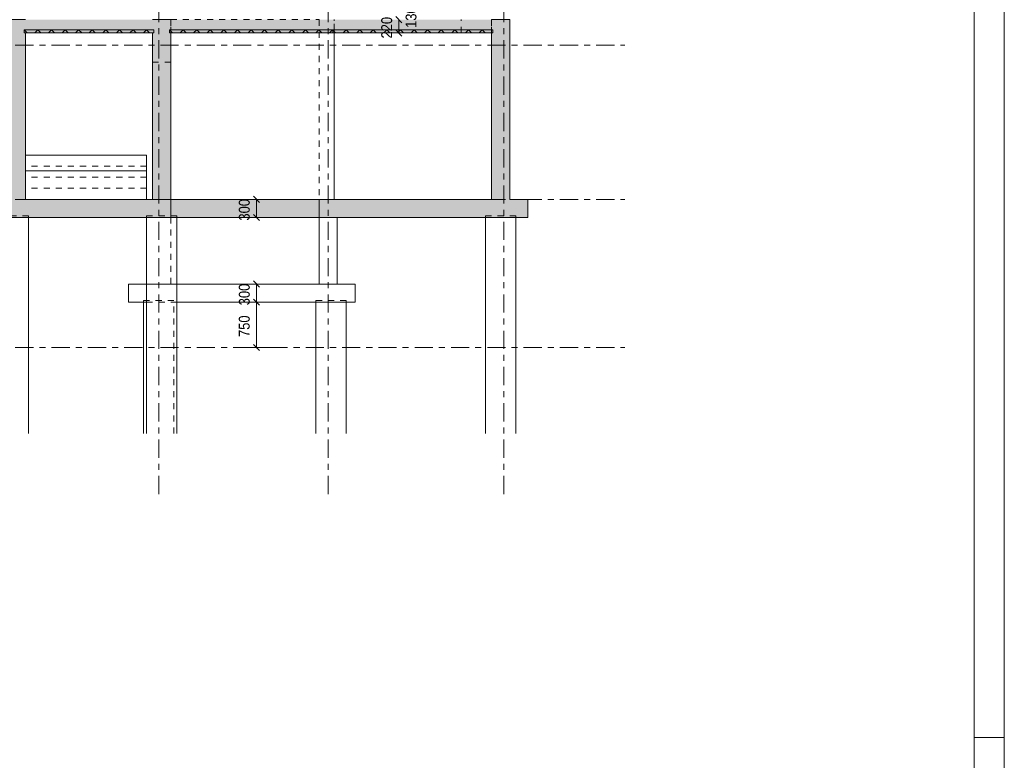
# Model space of a CAD drawing. Header units: millimetres. Extents: x -923 to -82, y -1402 to -808.
# Tile 106 of 109: x -244 to -82, y -1109 to -986. Entities that reach past the tile are written whole.
import ezdxf

# ---------------------------------------------------------------- set-up
doc = ezdxf.new("R2010")
doc.units = ezdxf.units.MM
for name, pattern in [('XKITLINE00', [0]), ('XKITLINE01', [4, 1, -1, 1, -1]), ('XKITLINE03', [6, 3, -1, 1, -1])]:
    doc.linetypes.add(name, pattern=pattern)
for name, color, linetype, lineweight in [('Offset', 4, 'Continuous', 0), ('Onderdeel', 2, 'Continuous', 0), ('Stramien', 4, 'Continuous', 0), ('Tekening kader', 3, 'Continuous', 0)]:
    doc.layers.add(name, color=color, linetype=linetype, lineweight=lineweight)
doc.styles.add('ARIAL', font='arial.ttf')

msp = doc.modelspace()

# ---------------------------------------------------------------- hatches: boundary and pattern name
at = {"layer": 'Onderdeel'}
for points in [[(-247.39, -1015.81), (-247.39, -986.11), (-243.39, -986.11), (-243.39, -1015.81)], [(-243.39, -986.11), (-222.39, -986.11), (-222.39, -988.31), (-243.39, -988.31)], [(-222.39, -1015.81), (-222.39, -986.11), (-219.39, -986.11), (-219.39, -1015.81)], [(-166.38, -988.31), (-219.39, -988.31), (-219.39, -986.11), (-166.38, -986.11)], [(-166.38, -1015.81), (-166.38, -986.11), (-163.38, -986.11), (-163.38, -1015.81)], [(-243.59, -988.31), (-243.59, -987.81), (-222.2, -987.81), (-222.2, -988.31)], [(-219.59, -988.31), (-219.59, -987.81), (-166.18, -987.81), (-166.18, -988.31)], [(-250.39, -1018.81), (-250.39, -1015.81), (-160.38, -1015.81), (-160.38, -1018.81)]]:
    msp.add_hatch(color=256, dxfattribs=at).paths.add_polyline_path(points, flags=17)

# ---------------------------------------------------------------- linework, layer by layer
at = {"layer": 'Offset', "linetype": 'XKITLINE00', "lineweight": 0}
for p, q in [((-182.21, -985.6), (-181.19, -986.62)), ((-182.21, -985.6), (-181.19, -986.62)), ((-181.7, -988.31), (-181.7, -986.11)), ((-181.73, -988.31), (-183.71, -988.31)), ((-182.21, -987.8), (-181.19, -988.82)), ((-207.39, -1015.81), (-203.43, -1015.81)), ((-205.73, -1015.3), (-204.72, -1016.32)), ((-205.23, -1018.81), (-205.23, -1015.81)), ((-205.73, -1018.3), (-204.72, -1019.32)), ((-205.23, -1018.81), (-205.23, -1018.81)), ((-205.73, -1029.3), (-204.72, -1030.32)), ((-204.63, -1029.81), (-207.24, -1029.81)), ((-205.23, -1032.81), (-205.23, -1029.81)), ((-204.63, -1032.81), (-207.24, -1032.81)), ((-204.63, -1032.81), (-207.24, -1032.81)), ((-205.73, -1032.3), (-204.72, -1033.32)), ((-205.73, -1032.3), (-204.72, -1033.32)), ((-205.23, -1040.31), (-205.23, -1032.81)), ((-203.07, -1040.31), (-207.03, -1040.31)), ((-205.73, -1039.8), (-204.72, -1040.82))]:
    msp.add_line(p, q, dxfattribs=at)
at = {"layer": 'Offset'}
for p in [(-181.7, -988.31), (-205.23, -1015.81), (-205.23, -1018.81), (-205.23, -1029.81), (-205.23, -1032.81), (-205.23, -1032.81), (-205.23, -1040.31)]:
    msp.add_point(p, dxfattribs=at)
at = {"layer": 'Onderdeel', "linetype": 'XKITLINE00', "lineweight": 0}
for p, q in [((-243.39, -986.11), (-247.39, -986.11)), ((-219.39, -986.11), (-222.39, -986.11)), ((-166.38, -986.11), (-163.38, -986.11)), ((-163.38, -986.11), (-163.38, -1015.81)), ((-243.59, -987.81), (-243.59, -987.81)), ((-243.59, -987.81), (-243.59, -987.81)), ((-243.09, -988.31), (-243.59, -987.81)), ((-243.59, -987.81), (-243.59, -987.81)), ((-243.59, -988.31), (-243.59, -987.81)), ((-222.2, -987.81), (-243.59, -987.81)), ((-222.2, -988.31), (-243.59, -988.31)), ((-243.39, -1015.81), (-243.39, -988.31)), ((-222.39, -988.31), (-243.39, -988.31)), ((-241.84, -988.31), (-241.34, -987.81)), ((-240.84, -988.31), (-241.34, -987.81)), ((-239.59, -988.31), (-239.09, -987.81)), ((-238.59, -988.31), (-239.09, -987.81)), ((-237.35, -988.31), (-236.85, -987.81)), ((-236.35, -988.31), (-236.85, -987.81)), ((-235.1, -988.31), (-234.6, -987.81)), ((-234.1, -988.31), (-234.6, -987.81)), ((-232.86, -988.31), (-232.36, -987.81)), ((-231.86, -988.31), (-232.36, -987.81)), ((-230.61, -988.31), (-230.11, -987.81)), ((-229.61, -988.31), (-230.11, -987.81)), ((-228.37, -988.31), (-227.87, -987.81)), ((-227.37, -988.31), (-227.87, -987.81)), ((-226.12, -988.31), (-225.62, -987.81)), ((-225.12, -988.31), (-225.62, -987.81)), ((-223.88, -988.31), (-223.38, -987.81)), ((-222.88, -988.31), (-223.38, -987.81)), ((-222.39, -1015.81), (-222.39, -988.31)), ((-222.2, -988.31), (-222.2, -987.81)), ((-222.2, -988.31), (-222.2, -988.31)), ((-219.59, -987.81), (-219.59, -987.81)), ((-219.59, -987.81), (-219.59, -987.81)), ((-219.09, -988.31), (-219.59, -987.81)), ((-219.59, -987.81), (-219.59, -987.81)), ((-166.18, -987.81), (-219.59, -987.81)), ((-219.59, -988.31), (-219.59, -987.81)), ((-166.18, -988.31), (-219.59, -988.31)), ((-166.38, -988.31), (-219.39, -988.31)), ((-219.39, -988.31), (-219.39, -1015.81)), ((-219.39, -993.11), (-219.39, -988.31)), ((-219.39, -993.11), (-219.39, -988.31)), ((-217.85, -988.31), (-217.35, -987.81)), ((-216.85, -988.31), (-217.35, -987.81)), ((-215.6, -988.31), (-215.1, -987.81)), ((-214.6, -988.31), (-215.1, -987.81)), ((-213.36, -988.31), (-212.86, -987.81)), ((-212.36, -988.31), (-212.86, -987.81)), ((-211.11, -988.31), (-210.61, -987.81)), ((-210.11, -988.31), (-210.61, -987.81)), ((-208.87, -988.31), (-208.37, -987.81)), ((-207.87, -988.31), (-208.37, -987.81)), ((-206.62, -988.31), (-206.12, -987.81)), ((-205.62, -988.31), (-206.12, -987.81)), ((-204.38, -988.31), (-203.88, -987.81)), ((-203.38, -988.31), (-203.88, -987.81)), ((-202.13, -988.31), (-201.63, -987.81)), ((-201.13, -988.31), (-201.63, -987.81)), ((-199.89, -988.31), (-199.39, -987.81)), ((-198.89, -988.31), (-199.39, -987.81)), ((-197.64, -988.31), (-197.14, -987.81)), ((-196.64, -988.31), (-197.14, -987.81)), ((-195.4, -988.31), (-194.9, -987.81)), ((-194.4, -988.31), (-194.9, -987.81)), ((-193.15, -988.31), (-192.65, -987.81)), ((-192.15, -988.31), (-192.65, -987.81)), ((-192.39, -1015.81), (-192.39, -988.31)), ((-190.91, -988.31), (-190.41, -987.81)), ((-189.91, -988.31), (-190.41, -987.81)), ((-188.66, -988.31), (-188.16, -987.81)), ((-187.66, -988.31), (-188.16, -987.81)), ((-186.42, -988.31), (-185.92, -987.81)), ((-185.42, -988.31), (-185.92, -987.81)), ((-184.17, -988.31), (-183.67, -987.81)), ((-183.17, -988.31), (-183.67, -987.81)), ((-181.93, -988.31), (-181.43, -987.81)), ((-180.93, -988.31), (-181.43, -987.81)), ((-179.68, -988.31), (-179.18, -987.81)), ((-178.68, -988.31), (-179.18, -987.81)), ((-177.44, -988.31), (-176.94, -987.81)), ((-176.44, -988.31), (-176.94, -987.81)), ((-175.19, -988.31), (-174.69, -987.81)), ((-174.19, -988.31), (-174.69, -987.81)), ((-172.94, -988.31), (-172.44, -987.81)), ((-171.94, -988.31), (-172.44, -987.81)), ((-170.7, -988.31), (-170.2, -987.81)), ((-169.7, -988.31), (-170.2, -987.81)), ((-168.45, -988.31), (-167.95, -987.81)), ((-167.45, -988.31), (-167.95, -987.81)), ((-166.38, -1015.81), (-166.38, -988.31)), ((-166.18, -988.31), (-166.18, -987.81)), ((-219.39, -1015.81), (-219.39, -993.11)), ((-219.39, -993.11), (-219.39, -993.11)), ((-219.39, -993.11), (-219.39, -1015.81)), ((-219.39, -993.11), (-219.39, -993.11)), ((-219.39, -993.11), (-219.39, -993.11)), ((-243.38, -1008.52), (-223.38, -1008.52)), ((-243.38, -1015.81), (-243.38, -1008.52)), ((-223.38, -1008.52), (-223.38, -1015.81)), ((-223.38, -1011.12), (-243.38, -1011.12)), ((-243.39, -1015.81), (-222.39, -1015.81)), ((-219.39, -1015.81), (-166.38, -1015.81)), ((-163.38, -1015.81), (-160.38, -1015.81)), ((-160.38, -1015.81), (-160.38, -1018.81)), ((-160.38, -1018.81), (-250.39, -1018.81)), ((-242.88, -1054.52), (-242.88, -1018.81)), ((-223.39, -1029.81), (-223.39, -1018.81)), ((-223.38, -1054.52), (-223.38, -1018.81)), ((-218.38, -1054.52), (-218.38, -1018.81)), ((-191.89, -1029.81), (-191.89, -1018.81)), ((-167.38, -1054.52), (-167.38, -1018.81)), ((-162.38, -1054.52), (-162.38, -1018.81)), ((-223.38, -1029.81), (-226.39, -1029.81)), ((-226.39, -1029.81), (-226.39, -1032.81)), ((-188.89, -1029.81), (-218.38, -1029.81)), ((-188.89, -1029.81), (-188.89, -1032.81)), ((-223.38, -1032.81), (-226.39, -1032.81)), ((-223.88, -1054.52), (-223.88, -1032.81)), ((-188.89, -1032.81), (-218.38, -1032.81)), ((-195.39, -1054.52), (-195.39, -1032.81)), ((-190.39, -1054.52), (-190.39, -1032.81))]:
    msp.add_line(p, q, dxfattribs=at)
at = {"layer": 'Onderdeel', "linetype": 'XKITLINE01', "lineweight": 0}
for p, q in [((-219.39, -986.11), (-219.39, -986.11)), ((-219.39, -986.11), (-219.39, -1015.81)), ((-219.39, -986.11), (-219.39, -986.11)), ((-219.39, -986.11), (-219.39, -1015.81)), ((-219.39, -988.31), (-219.39, -986.11)), ((-219.39, -986.11), (-194.89, -986.11)), ((-194.89, -986.11), (-194.89, -986.11)), ((-194.89, -986.11), (-194.89, -1015.81)), ((-192.39, -1015.81), (-192.39, -986.11)), ((-192.39, -986.11), (-192.39, -986.11)), ((-192.39, -988.31), (-192.39, -986.11)), ((-171.38, -988.31), (-171.38, -986.11)), ((-166.38, -986.11), (-166.38, -988.31)), ((-166.38, -988.31), (-166.38, -986.11)), ((-243.58, -988.31), (-243.58, -987.81)), ((-243.58, -988.31), (-243.58, -987.81)), ((-243.58, -987.81), (-222.2, -987.81)), ((-243.58, -988.31), (-243.58, -987.81)), ((-243.58, -987.81), (-243.58, -988.31)), ((-243.58, -987.81), (-222.2, -987.81)), ((-222.2, -988.31), (-243.58, -988.31)), ((-243.58, -988.31), (-222.2, -988.31)), ((-222.39, -988.31), (-222.39, -988.31)), ((-222.39, -988.31), (-222.39, -988.31)), ((-222.39, -988.31), (-222.39, -988.31)), ((-222.2, -987.81), (-222.2, -988.31)), ((-222.2, -988.31), (-222.2, -987.81)), ((-222.2, -987.81), (-222.2, -988.31)), ((-222.2, -988.31), (-222.2, -987.81)), ((-222.2, -988.31), (-222.2, -988.31)), ((-219.6, -988.31), (-219.6, -987.81)), ((-219.6, -987.81), (-166.18, -987.81)), ((-166.18, -988.31), (-219.6, -988.31)), ((-219.59, -987.81), (-219.59, -987.81)), ((-219.59, -987.81), (-219.59, -988.31)), ((-219.59, -988.31), (-219.59, -987.81)), ((-219.59, -988.31), (-219.59, -988.31)), ((-219.59, -988.31), (-219.59, -988.31)), ((-219.39, -988.31), (-219.39, -988.31)), ((-219.39, -988.31), (-219.39, -988.31)), ((-192.59, -987.81), (-192.59, -988.31)), ((-192.59, -988.31), (-192.59, -987.81)), ((-192.59, -987.81), (-192.59, -988.31)), ((-192.59, -987.81), (-171.38, -987.81)), ((-192.59, -988.31), (-171.38, -988.31)), ((-192.39, -988.31), (-192.39, -988.31)), ((-171.38, -988.31), (-171.38, -987.81)), ((-171.38, -988.31), (-171.38, -987.81)), ((-171.38, -988.31), (-171.38, -987.81)), ((-166.18, -987.81), (-166.18, -988.31)), ((-166.18, -987.81), (-166.18, -988.31)), ((-166.18, -988.31), (-166.18, -987.81)), ((-222.39, -1015.81), (-222.39, -993.11)), ((-222.39, -993.11), (-222.39, -993.11)), ((-222.39, -993.11), (-222.39, -1015.81)), ((-222.39, -993.11), (-219.39, -993.11)), ((-219.39, -1015.81), (-219.39, -993.11)), ((-219.39, -1015.81), (-219.39, -993.11)), ((-223.38, -1010.34), (-243.38, -1010.34)), ((-223.38, -1012.17), (-243.38, -1012.17)), ((-223.38, -1013.99), (-243.38, -1013.99)), ((-223.38, -1015.81), (-243.38, -1015.81)), ((-192.39, -1015.81), (-222.39, -1015.81)), ((-222.39, -1015.81), (-222.39, -1015.81)), ((-222.39, -1015.81), (-222.39, -1015.81)), ((-222.39, -1015.81), (-222.39, -1015.81)), ((-222.39, -1015.81), (-222.39, -1015.81)), ((-222.39, -1015.81), (-222.39, -1015.81)), ((-219.39, -1015.81), (-222.39, -1015.81)), ((-219.39, -1015.81), (-219.39, -1015.81)), ((-219.39, -1018.81), (-219.39, -1015.81)), ((-219.39, -1029.81), (-219.39, -1015.81)), ((-219.39, -1015.81), (-219.39, -1015.81)), ((-219.39, -1015.81), (-219.39, -1015.81)), ((-219.39, -1015.81), (-219.39, -1015.81)), ((-219.39, -1015.81), (-219.39, -1015.81)), ((-192.39, -1015.81), (-219.39, -1015.81)), ((-194.89, -1029.81), (-194.89, -1015.81)), ((-194.89, -1015.81), (-194.89, -1029.81)), ((-192.39, -1015.81), (-192.39, -1015.81)), ((-192.39, -1015.81), (-192.39, -1015.81)), ((-247.88, -1018.51), (-242.88, -1018.51)), ((-242.88, -1018.51), (-247.88, -1018.51)), ((-242.88, -1018.51), (-247.88, -1018.51)), ((-242.88, -1018.51), (-242.88, -1018.51)), ((-242.88, -1018.51), (-242.88, -1054.52)), ((-242.88, -1018.81), (-242.88, -1018.51)), ((-219.39, -1018.81), (-223.39, -1018.81)), ((-218.38, -1018.51), (-223.38, -1018.51)), ((-223.38, -1018.51), (-223.38, -1018.81)), ((-191.89, -1018.81), (-219.39, -1018.81)), ((-219.39, -1029.81), (-219.39, -1018.81)), ((-218.38, -1018.81), (-218.38, -1018.51)), ((-162.38, -1018.51), (-167.38, -1018.51)), ((-167.38, -1018.51), (-167.38, -1054.52)), ((-162.38, -1018.51), (-167.38, -1018.51)), ((-167.38, -1018.51), (-167.38, -1018.81)), ((-162.38, -1018.51), (-162.38, -1054.52)), ((-162.38, -1018.81), (-162.38, -1018.51)), ((-219.39, -1029.81), (-223.39, -1029.81)), ((-218.38, -1029.81), (-223.38, -1029.81)), ((-191.89, -1029.81), (-219.39, -1029.81)), ((-218.88, -1032.51), (-223.88, -1032.51)), ((-223.88, -1032.51), (-223.88, -1032.81)), ((-218.38, -1032.81), (-223.38, -1032.81)), ((-218.88, -1054.52), (-218.88, -1032.51)), ((-190.39, -1032.51), (-195.39, -1032.51)), ((-195.39, -1032.51), (-195.39, -1032.81)), ((-190.39, -1032.81), (-190.39, -1032.51))]:
    msp.add_line(p, q, dxfattribs=at)
at = {"layer": 'Stramien', "linetype": 'XKITLINE03', "lineweight": 0}
for p, q in [((-221.38, -1064.52), (-221.38, -840.31)), ((-193.38, -1064.52), (-193.38, -840.31)), ((-164.38, -1064.52), (-164.38, -840.31)), ((-407.08, -990.31), (-144.38, -990.31)), ((-407.08, -1015.81), (-144.38, -1015.81)), ((-407.08, -1040.31), (-144.38, -1040.31))]:
    msp.add_line(p, q, dxfattribs=at)
at = {"layer": 'Tekening kader', "linetype": 'XKITLINE00', "lineweight": 0}
for p, q in [((-81.67, -1401.76), (-81.67, -807.76)), ((-86.67, -1396.76), (-86.67, -812.76)), ((-81.67, -1104.76), (-86.67, -1104.76))]:
    msp.add_line(p, q, dxfattribs=at)

# ---------------------------------------------------------------- texts
at = {"layer": 'Offset', "style": 'ARIAL', "width": 0.85}
for s, p in [('130', (-178.79, -987.47)), ('220', (-182.81, -989.22)), ('300', (-206.34, -1019.32)), ('300', (-206.34, -1033.32)), ('750', (-206.34, -1038.57))]:
    msp.add_text(s, height=1.8, rotation=90.0002, dxfattribs=at).set_placement(p)

doc.saveas('drawing.dxf')
